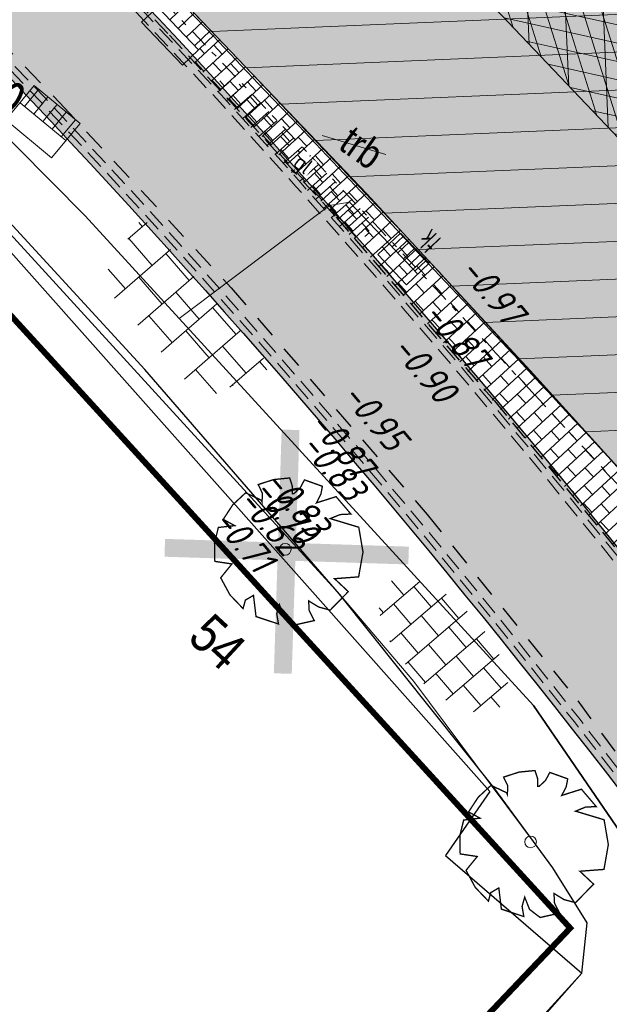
# Model space of a CAD drawing. Header units: metres. Extents: x 111546 to 149831, y 498798 to 507863.
# Tile 185 of 256: x 111884 to 111894, y 501567 to 501584. Entities that reach past the tile are written whole.
import ezdxf
from ezdxf.enums import TextEntityAlignment as Align

# ---------------------------------------------------------------- set-up
doc = ezdxf.new("R2010")
doc.units = ezdxf.units.M
for name, pattern in [('1-3STREEP', [4, 1, -3]), ('CENTER', [50.8, 31.75, -6.35, 6.35, -6.35]), ('DASHDOT', [25.4, 12.7, -6.35, 0, -6.35]), ('DASHDOT2', [12.7, 6.35, -3.175, 0, -3.175]), ('DASHED', [19.05, 12.7, -6.35]), ('HIDDEN2', [4.7625, 3.175, -1.5875]), ('JIS_02_0.7', [1.35, 0.75, -0.6])]:
    doc.linetypes.add(name, pattern=pattern)
for name, color, linetype in [('0-dwarsprofiel locatie', 5, 'CENTER'), ('0-hoogte mv-bestaand', 253, 'Continuous'), ('0-werkgrens', 210, 'FENCELINE1'), ('3-bs-asfalt', 254, 'Continuous'), ('3-bs-materiaal scheiding', 200, 'HIDDEN2'), ('3-NW-HV-316010+318010-Afwerken zandbed voor wegfundering en menggranulaat-opp', 20, 'Continuous'), ('3-vw-band-ob 10x20', 53, 'JIS_02_0.7'), ('3-vw-band-trb-13-15x25', 230, 'Continuous'), ('3-vw-HV-304010-Opbreken tegels-opp', 150, 'AI-KADASTRAAL'), ('3-vw-markering-verf-markering', 252, 'Continuous'), ('3-vw-tekst', 3, 'Continuous'), ('4-vw-kappen bomen', 20, 'Continuous'), ('Q26_BOOM', 252, 'Continuous'), ('T02_RASTER', 252, 'Continuous'), ('temp nieuw', 42, 'Continuous'), ('V03_KNTTEGELPAD', 252, 'Continuous')]:
    doc.layers.add(name, color=color, linetype=linetype)
for name, color, linetype, lineweight in [('0-kadastrale percelen', 253, 'AI-KADASTRAAL', 9), ('2-nw-inlaat-hwa 160', 61, 'Continuous', 15), ('2-YY-kolkleiding HWA 125mm', 150, 'Continuous', 15), ('2-YY-kolkleiding HWA 160mm', 90, 'Continuous', 35), ('3-nw-arcering-rijweg', 7, 'Continuous', 13), ('3-nw-arcering-trottoir', 2, 'Continuous', 15), ('3-nw-band-trb18-20x20-achterkant-stelspecie', 103, 'DASHDOT2', 15), ('3-nw-band-trb18-20x20-voorkant-stelspecie', 103, 'Continuous', 15), ('3-nw-BSS-wit-tussen tegels en asfalt fietspad', 2, 'DASHED', 13), ('3-nw-kolk trottoir', 7, 'Continuous', 13), ('3-nw-mat-hatch-asfalt zwart', 7, 'Continuous', 13), ('3-nw-text-20-herinrichting', 7, 'Continuous', 15), ('3-vw-asfalt bakfrezen 60 mm omlijsting', 7, 'Continuous', 15), ('3-vw-asfalt-frezen 35 mm-hatch', 7, 'Continuous', 15), ('3-vw-asfalt-frezen 35 mm-omlijstng', 7, 'Continuous', 15), ('3-vw-kolk-trottoirkolk', 50, 'Continuous', 13), ('3-vw-verharding', 3, 'Continuous', 15), ('4-vw-boomnummer-te verwijderen bomen', 20, 'Continuous', 35), ('4-vw-te kappen bomen', 190, 'Continuous', 5)]:
    doc.layers.add(name, color=color, linetype=linetype, lineweight=lineweight)
doc.layers.add('3-nw-menggranulaat', color=7, linetype='Continuous', lineweight=13, true_color=0xebebeb)
doc.styles.get("Standard").update_dxf_attribs({"font": 'isocp-ie.shx'})
doc.styles.add('veysel', font='isocp-ie.shx', dxfattribs={"height": 0.1})
doc.styles.add('Zaanstad', font='ARIALN.TTF')
doc.styles.add('Zaanstad 1-200 2.5mm', font='ARIALN.TTF', dxfattribs={"height": 0.5})
doc.linetypes.add('AI-KADASTRAAL', pattern='A,5.5,-2,["K",Standard,S=1.8,R=0,X=0,Y=-0.9],-2,5.5,-2,[5,NLCS.SHX,S=0.75,R=0,X=0,Y=0],-2', length=19)
doc.linetypes.add('FENCELINE1', pattern='A,6.35,-2.54,[133,ltypeshp.shx,S=2.54,R=0,X=-2.54,Y=0],-2.54,25.4', length=36.83)

# ---------------------------------------------------------------- blocks, each defined once
blk = doc.blocks.new('Q26')
at = {"linetype": 'Continuous', "lineweight": 20, "const_width": 0.0225}
blk.add_lwpolyline([(0.757, 0.516), (1.237, 0.371), (1.308, -0.046), (1.235, -0.463), (0.83, -0.494), (1.061, -0.711), (0.757, -1.022), (0.565, -0.971), (0.395, -0.867), (0.404, -1.032), (0.49, -1.198), (0.163, -1.271), (-0.015, -1.136), (-0.097, -0.929), (-0.141, -1.084), (-0.112, -1.255), (-0.489, -1.131), (-0.532, -0.774), (-0.668, -0.854), (-0.707, -0.996), (-0.927, -0.766), (-1.083, -0.479), (-0.894, -0.246), (-1.181, -0.203), (-1.187, 0.104), (-1.122, 0.367), (-0.847, 0.398), (-1.04, 0.503), (-0.879, 0.749), (-0.663, 0.95), (-0.402, 0.826), (-0.388, 0.795), (-0.382, 0.942), (-0.452, 1.088), (-0.194, 1.172), (0.076, 1.199), (0.118, 1.07), (0.119, 0.935), (0.148, 0.935), (0.252, 1.031), (0.325, 1.167), (0.626, 1.059), (0.6, 0.925), (0.525, 0.78), (0.856, 0.885), (1.105, 0.593), (0.924, 0.584)], close=True, dxfattribs=at)
at = {"linetype": 'Continuous', "lineweight": 20}
blk.add_circle((0.001, -0.001), 0.0983, dxfattribs=at)
blk = doc.blocks.new('tgls')
at = {"linetype": 'Continuous'}
for p, q in [((-1.018, -0.663), (-1.018, 0.575)), ((-0.418, -0.668), (-0.418, 0.573)), ((0.182, -0.673), (0.182, 0.57)), ((0.782, -0.678), (0.782, 0.568)), ((-1.018, 0.329), (-1.552, 0.329)), ((0.182, 0.329), (-0.418, 0.329)), ((1.218, 0.329), (0.782, 0.329)), ((-1.618, 0.029), (-1.635, 0.029)), ((-1.618, -0.658), (-1.618, 0.09)), ((-0.418, 0.029), (-1.018, 0.029)), ((0.782, 0.029), (0.182, 0.029)), ((-1.018, -0.271), (-1.618, -0.271)), ((0.182, -0.271), (-0.418, -0.271)), ((1.382, -0.271), (0.782, -0.271)), ((1.382, -0.682), (1.382, -0.248)), ((-1.618, -0.571), (-1.803, -0.571)), ((-0.418, -0.571), (-1.018, -0.571)), ((0.782, -0.571), (0.182, -0.571)), ((1.473, -0.571), (1.382, -0.571))]:
    blk.add_line(p, q, dxfattribs=at)
blk = doc.blocks.new('straatkolk_M')
at = {"linetype": 'Continuous'}
for p, q in [((-0.404, 0.475), (-0.569, -0.255)), ((0.569, 0.255), (-0.404, 0.475)), ((0.569, 0.255), (0.404, -0.475)), ((0.404, -0.475), (-0.569, -0.255))]:
    blk.add_line(p, q, dxfattribs=at)
blk = doc.blocks.new('Bestaande trottoirkolk')
for points in [[(-0.4, 0.374), (-0.4, 0.748)], [(-0.2, 0.374), (-0.2, 0.748)], [(0, 0.374), (0, 0.748)], [(0.2, 0.374), (0.2, 0.748)], [(0.4, 0.374), (0.4, 0.748)], [(-0.499, 0.374), (0.499, 0.374)]]:
    blk.add_lwpolyline(points)
at = {"rotation": 12.74062106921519}
blk.add_blockref('straatkolk_M', (0, 0.374), dxfattribs=at)
blk = doc.blocks.new('3-verwijderen')
at = {"linetype": 'Continuous', "lineweight": 13}
blk.add_lwpolyline([(-0.66, 0.34), (0.399, 0.693)], dxfattribs=at)
at = {"linetype": 'Continuous', "lineweight": 13, "style": 'Zaanstad'}
blk.add_attdef('DIAMETER', text='', height=0.5, dxfattribs=at).set_placement((0, 0.56), align=Align.MIDDLE_CENTER)
blk = doc.blocks.new('*U738')
blk.add_line((0.225, 0), (-0.225, 0))
for points in [[(-0.28, -0.262), (-0.28, 0)], [(0, -0.262), (0, 0)], [(-0.14, -0.262), (-0.14, 0)], [(0.14, -0.262), (0.14, 0)], [(0.28, -0.262), (0.28, 0)], [(0.349, -0.262), (-0.349, -0.262)]]:
    blk.add_lwpolyline(points)
at = {"xscale": -0.7000000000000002, "yscale": 0.7000000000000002, "zscale": 0.7000000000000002, "rotation": 347.2593789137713}
blk.add_blockref('straatkolk_M', (0, -0.262), dxfattribs=at)
at = {"linetype": 'DASHDOT', "lineweight": 5, "width": 0.665014}
blk.add_text('tk', height=0.3703, rotation=179.9746, dxfattribs=at).set_placement((0.214, 0.438))

msp = doc.modelspace()

# ---------------------------------------------------------------- hatches: boundary and pattern name
at = {"layer": '3-nw-arcering-rijweg'}
h = msp.add_hatch(dxfattribs=at)
h.set_pattern_fill('AR-B816', color=256, scale=0.001, angle=90)
h.set_pattern_definition([(41.5252, (111899.26545, 501570.1545), (-0.1347114, 0.1521285), []), (131.5252, (111899.26545, 501570.1545), (-0.28684, 0.0174171), [0.2032, -0.2032])])
h.paths.add_polyline_path([(111887.6734, 501582.7006), (111888.7136, 501581.604), (111889.8149, 501580.437), (111889.7751, 501580.145), (111889.4014, 501580.196), (111888.5244, 501581.1828), (111887.6623, 501582.1365), (111887.2355, 501582.6029), (111887.2876, 501582.7964), (111887.4949, 501582.7312)])
at = {"layer": '3-nw-arcering-trottoir'}
h = msp.add_hatch(dxfattribs=at)
h.set_pattern_fill('AVH-TEGEL_300X300_HALFST', color=256, scale=1.5, angle=290.6181, style=0, pattern_type=2)
h.set_pattern_definition([(310.64157722, (562795.9735, 736251.59952), (0.46382600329, -0.19491136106), [0.45, -0.45]), (40.64157722, (562795.9735, 736251.59952), (-0.2930962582, 0.34145949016), [])])
edge = h.paths.add_edge_path()
edge.add_ellipse((111891.035, 501573.279), major_axis=(0.9601, -1.028), ratio=0.488545, start_angle=0, end_angle=360)
at = {"layer": '3-vw-HV-304010-Opbreken tegels-opp', "ltscale": 0.01}
h = msp.add_hatch(dxfattribs=at)
h.set_pattern_fill('GOST_GLASS', color=256, scale=0.08)
h.set_pattern_definition([(294.51638, (112010.33835, 501946.37295), (-0.2375469, -0.6359021), [0.4, -0.56]), (294.51638, (112010.27896, 501946.21397), (-0.2375469, -0.6359021), [0.16, -0.8]), (294.51638, (112010.49732, 501946.31356), (-0.2375469, -0.6359021), [0.16, -0.8])])
h.paths.add_polyline_path([(111886.4744, 501573.3658), (111887.3247, 501572.5785), (111887.9984, 501573.3061), (111887.1481, 501574.0934)], flags=9)
at = {"layer": 'temp nieuw', "ltscale": 0.01}
h = msp.add_hatch(dxfattribs=at)
h.set_pattern_fill('ANGLE', color=256)
h.set_pattern_definition([(320.14, (111887.869, 501582.305), (4.477, 5.362), [5.08, -1.905]), (50.14, (111887.869, 501582.305), (-5.362, 4.477), [5.08, -1.905])])
edge = h.paths.add_edge_path()
edge.add_line((111886.8289, 501582.913), (111889.6208, 501580.5821))
edge.add_line((111889.6208, 501580.5821), (111889.737, 501580.2301))
edge.add_line((111889.737, 501580.2301), (111889.4856, 501580.1087))
edge.add_line((111889.4856, 501580.1087), (111886.8476, 501582.3112))
edge.add_arc((111887.104, 501582.6183), 0.4, 140.14074, 230.14074, ccw=False)
edge.add_line((111886.7969, 501582.8746), (111886.8289, 501582.913))

# ---------------------------------------------------------------- linework, layer by layer
at = {"layer": '0-kadastrale percelen', "ltscale": 0.25}
msp.add_lwpolyline([(111855.372, 501526.013), (111893.36, 501567.77), (111893.45, 501568.62), (111892.87, 501569.54), (111890.539, 501572.672), (111889.29, 501574.14), (111880.24, 501584.04), (111874.5, 501589.59), (111872.381, 501591.505)], dxfattribs=at)
at = {"layer": '2-YY-kolkleiding HWA 125mm', "ltscale": 0.06, "elevation": 0}
msp.add_lwpolyline([(111890.1236, 501580.0288), (111889.4581, 501580.73), (111889.1223, 501580.676), (111886.593, 501578.7771)], dxfattribs=at)
at = {"layer": '3-nw-band-trb18-20x20-achterkant-stelspecie', "ltscale": 0.05}
msp.add_lwpolyline([(111881.8163, 501588.7726, -0.011154), (111900.0037, 501569.3335, -0.0112701)], format="xyb", dxfattribs=at)
at = {"layer": '3-nw-band-trb18-20x20-voorkant-stelspecie'}
msp.add_lwpolyline([(111859.3287, 501608.5505), (111872.1329, 501597.86, -0.0214766), (111881.9592, 501588.9125, -0.011266), (111900.15, 501569.463)], format="xyb", dxfattribs=at)
at = {"layer": '3-nw-BSS-wit-tussen tegels en asfalt fietspad', "ltscale": 0.025}
for points in [[(111874.4294, 501594.9091), (111875.8692, 501593.6318, -0.0513492), (111897.3797, 501570.194, -0.0513492)], [(111874.4957, 501594.9839), (111875.9355, 501593.7066, -0.0513492), (111897.4599, 501570.2537, -0.0513492)], [(111872.9694, 501593.2633), (111874.4092, 501591.986, -0.0513492), (111895.615, 501568.8803, -0.0513492)], [(111873.0358, 501593.3381), (111874.4756, 501592.0608, -0.0512641), (111895.696, 501568.939, 147.0555807)]]:
    msp.add_lwpolyline(points, format="xyb", dxfattribs=at)
at = {"layer": '3-nw-mat-hatch-asfalt zwart', "ltscale": 0.01}
msp.add_lwpolyline([(111891.7925, 501584.1032), (111901.5371, 501573.8558), (111900.3361, 501572.7184), (111911.8486, 501559.215), (111915.9787, 501553.3922), (111914.8893, 501552.3102), (111915.348, 501551.7417), (111915.7269, 501552.0106), (111916.1029, 501551.619), (111916.7255, 501552.3393), (111916.7256, 501552.3392), (111917.8284, 501553.6151), (111920.0833, 501556.2241), (111913.6312, 501563.9152), (111910.3469, 501567.7249), (111907.1857, 501571.3286), (111905.1942, 501573.5722), (111900.9237, 501578.3052), (111897.3219, 501582.2181), (111894.2478, 501585.5043)], dxfattribs=at)
at = {"layer": '3-vw-asfalt bakfrezen 60 mm omlijsting', "ltscale": 0.02}
msp.add_lwpolyline([(111892.954, 501587.2934), (111898.7767, 501581.0888), (111902.4106, 501577.1159), (111904.9766, 501574.2667), (111907.9919, 501570.871), (111911.0311, 501567.3946), (111914.3366, 501563.551), (111920.272, 501556.4425), (111916.1029, 501551.619), (111915.7269, 501552.0106), (111915.348, 501551.7417), (111914.8893, 501552.3102), (111915.9787, 501553.3922), (111911.8486, 501559.215), (111900.3361, 501572.7184), (111901.5371, 501573.8558), (111891.7925, 501584.1032)], dxfattribs=at)
at = {"layer": '4-vw-kappen bomen', "const_width": 0.3}
msp.add_lwpolyline([(111888.4662, 501576.9044), (111888.3358, 501572.8078), (111888.401, 501574.8561), (111886.3527, 501574.9213), (111890.4493, 501574.7909)], dxfattribs=at)
at = {"layer": 'T02_RASTER', "ltscale": 0.25}
msp.add_line((111879.526, 501584.659), (111891.814, 501570.826), dxfattribs=at)
msp.add_lwpolyline([(111891.814, 501570.826), (111891.07, 501569.75), (111893.36, 501567.77)], dxfattribs=at)
at = {"layer": 'V03_KNTTEGELPAD'}
for p, q in [((111893.36, 501567.77), (111893.45, 501568.62)), ((111893.36, 501567.77), (111893.45, 501568.62)), ((111889.39, 501563.292), (111893.36, 501567.77)), ((111889.39, 501563.292), (111893.36, 501567.77))]:
    msp.add_line(p, q, dxfattribs=at)
msp.add_lwpolyline([(111893.45, 501568.62), (111892.87, 501569.54), (111891.88, 501570.89), (111889.29, 501574.14), (111886.02, 501577.92), (111883.16, 501581.02), (111880.496, 501583.776), (111877.43, 501586.81), (111874.5, 501589.59)], dxfattribs=at)

# ---------------------------------------------------------------- block references
at = {"layer": '3-nw-kolk trottoir', "ltscale": 0.05, "rotation": 313.500691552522}
msp.add_blockref('*U738', (111890.554, 501579.9559), dxfattribs=at)
at = {"layer": '3-vw-kolk-trottoirkolk'}
for p, rotation in [((111886.3048, 501583.3925), 313.5438990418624), ((111884.0675, 501581.7962), 320.3625480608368)]:
    msp.add_blockref('Bestaande trottoirkolk', p, dxfattribs=dict(at, rotation=rotation))
at = {"layer": '3-vw-tekst', "rotation": 324.7615289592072}
msp.add_blockref('3-verwijderen', (111889.3413, 501581.1946), dxfattribs=at).add_auto_attribs({'DIAMETER': 'trb'})
at = {"layer": '3-vw-verharding', "rotation": 131.0013526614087}
msp.add_blockref('tgls', (111886.4516, 501578.9005), dxfattribs=at)
at = {"layer": '4-vw-te kappen bomen'}
msp.add_blockref('Q26', (111888.375, 501574.896), dxfattribs=at)
at = {"layer": 'Q26_BOOM'}
msp.add_blockref('Q26', (111892.497, 501569.979), dxfattribs=at)

# ---------------------------------------------------------------- texts
at = {"layer": '0-hoogte mv-bestaand', "style": 'veysel', "oblique": 15}
for s, p in [('-0.97', (111891.6847, 501579.099)), ('-0.87', (111891.0733, 501578.3544)), ('-0.90', (111890.5436, 501577.7874)), ('-0.95', (111889.71, 501576.9897)), ('-0.87', (111889.153, 501576.5197)), ('-0.83', (111889.012, 501576.1477)), ('-0.83', (111888.3957, 501575.5344)), ('-0.70', (111888.2119, 501575.4003)), ('-0.62', (111887.9552, 501575.2219)), ('-0.71', (111887.5102, 501574.9077))]:
    msp.add_text(s, height=0.45, rotation=310, dxfattribs=at).set_placement(p, align=Align.CENTER)
at = {"layer": '2-nw-inlaat-hwa 160', "style": 'veysel'}
msp.add_text('%%C160', height=0.65, rotation=320.59209, dxfattribs=at).set_placement((111882.4331, 501583.109))
at = {"layer": '4-vw-boomnummer-te verwijderen bomen', "style": 'Zaanstad 1-200 2.5mm'}
msp.add_text('54', height=0.65, rotation=317.20492, dxfattribs=at).set_placement((111887.461, 501573.5785), align=Align.TOP_CENTER)

# ---------------------------------------------------------------- next in the draw order: texts
at = {"layer": '3-nw-text-20-herinrichting', "ltscale": 0.05, "insert": (111888.6551, 501581.3407), "char_height": 0.27317, "attachment_point": 5, "rotation": 321.64622, "style": 'veysel', "bg_fill": 3, "box_fill_scale": 1.1, "bg_fill_color": 256, "bg_fill_true_color": 13158600, "bg_fill_transparency": 0}
msp.add_mtext('\\A1;gl', dxfattribs=at)

# ---------------------------------------------------------------- next in the draw order: hatches: boundary and pattern name
at = {"layer": '3-bs-asfalt', "ltscale": 0.02}
h = msp.add_hatch(color=256, dxfattribs=at)
h.dxf.hatch_style = 1
edge = h.paths.add_edge_path()
edge.add_line((112110.348, 501438.018), (112104.431, 501416.245))
edge.add_line((112104.431, 501416.245), (112104.3538, 501416.7513))
edge.add_arc((112090.4541, 501414.6326), 14.0603, 8.66675, 55.11482)
edge.add_arc((112087.9772, 501411.0802), 18.3909, 55.11482, 69.60264)
edge.add_line((112094.387, 501428.318), (112090.877, 501429.6155))
edge.add_line((112090.877, 501429.6155), (112088.6334, 501430.4448))
edge.add_line((112088.6334, 501430.4448), (112082.2859, 501432.7911))
edge.add_line((112082.2859, 501432.7911), (112080.0188, 501433.6292))
edge.add_line((112080.0188, 501433.6292), (112067.7426, 501438.242))
edge.add_line((112067.7426, 501438.242), (112059.3252, 501441.5175))
edge.add_line((112059.3252, 501441.5175), (112054.0159, 501443.7226))
edge.add_line((112054.0159, 501443.7226), (112047.1579, 501446.7666))
edge.add_line((112047.1579, 501446.7666), (112040.2579, 501450.0523))
edge.add_line((112040.2579, 501450.0523), (112037.7126, 501451.3419))
edge.add_line((112037.7126, 501451.3419), (112030.732, 501454.986))
edge.add_line((112030.732, 501454.986), (112023.9125, 501458.654))
edge.add_line((112023.9125, 501458.654), (112020.1649, 501460.7151))
edge.add_line((112020.1649, 501460.7151), (112013.8928, 501464.3395))
edge.add_line((112013.8928, 501464.3395), (112007.8677, 501467.949))
edge.add_line((112007.8677, 501467.949), (112002.2663, 501471.5436))
edge.add_line((112002.2663, 501471.5436), (111996.2114, 501475.561))
edge.add_line((111996.2114, 501475.561), (111989.96, 501479.93))
edge.add_line((111989.96, 501479.93), (111984.1863, 501484.223))
edge.add_line((111984.1863, 501484.223), (111977.2462, 501489.5771))
edge.add_line((111977.2462, 501489.5771), (111972.0724, 501493.5542))
edge.add_line((111972.0724, 501493.5542), (111968.6052, 501496.305))
edge.add_line((111968.6052, 501496.305), (111965.5869, 501498.7553))
edge.add_line((111965.5869, 501498.7553), (111960.3054, 501503.2555))
edge.add_line((111960.3054, 501503.2555), (111955.7137, 501507.3506))
edge.add_line((111955.7137, 501507.3506), (111950.63, 501512.055))
edge.add_line((111950.63, 501512.055), (111947.0318, 501515.5303))
edge.add_line((111947.0318, 501515.5303), (111942.695, 501519.875))
edge.add_line((111942.695, 501519.875), (111938.1557, 501524.5471))
edge.add_line((111938.1557, 501524.5471), (111935.4941, 501527.3813))
edge.add_line((111935.4941, 501527.3813), (111931.789, 501531.4121))
edge.add_line((111931.789, 501531.4121), (111928.235, 501535.44))
edge.add_line((111928.235, 501535.44), (111925.6176, 501538.4804))
edge.add_line((111925.6176, 501538.4804), (111922.5889, 501542.0515))
edge.add_line((111922.5889, 501542.0515), (111917.4004, 501548.3722))
edge.add_line((111917.4004, 501548.3722), (111911.0712, 501556.1588))
edge.add_line((111911.0712, 501556.1588), (111905.7082, 501562.7078))
edge.add_line((111905.7082, 501562.7078), (111901.7905, 501567.4712))
edge.add_line((111901.7905, 501567.4712), (111900.6033, 501568.8648))
edge.add_line((111900.6033, 501568.8648), (111899.3454, 501570.2717))
edge.add_line((111899.3454, 501570.2717), (111893.2578, 501577.0527))
edge.add_line((111893.2578, 501577.0527), (111890.436, 501580.1264))
edge.add_line((111890.436, 501580.1264), (111887.6996, 501583.0174))
edge.add_line((111887.6996, 501583.0174), (111885.4288, 501585.3956))
edge.add_line((111885.4288, 501585.3956), (111880.9887, 501589.9036))
edge.add_line((111880.9887, 501589.9036), (111878.7377, 501592.057))
edge.add_line((111878.7377, 501592.057), (111875.2148, 501595.3199))
edge.add_line((111875.2148, 501595.3199), (111871.2283, 501598.8115))
edge.add_line((111871.2283, 501598.8115), (111867.713, 501601.7415))
edge.add_line((111867.713, 501601.7415), (111864.9499, 501604.0445))
edge.add_line((111864.9499, 501604.0445), (111861.8981, 501606.5882))
edge.add_line((111861.8981, 501606.5882), (111861.3599, 501607.0368))
edge.add_line((111861.3599, 501607.0368), (111867.7542, 501614.0278))
edge.add_line((111867.7542, 501614.0278), (111873.3907, 501608.2325))
edge.add_line((111873.3907, 501608.2325), (111879.5401, 501601.9603))
edge.add_line((111879.5401, 501601.9603), (111884.44, 501597.04))
edge.add_line((111884.44, 501597.04), (111888.137, 501593.2471))
edge.add_line((111888.137, 501593.2471), (111893.695, 501587.405))
edge.add_line((111893.695, 501587.405), (111899.6149, 501581.0503))
edge.add_line((111899.6149, 501581.0503), (111902.6469, 501577.789))
edge.add_line((111902.6469, 501577.789), (111907.3424, 501572.46))
edge.add_line((111907.3424, 501572.46), (111913.8259, 501564.6988))
edge.add_line((111913.8259, 501564.6988), (111920.7537, 501556.0845))
edge.add_line((111920.7537, 501556.0845), (111924.5904, 501551.4051))
edge.add_line((111924.5904, 501551.4051), (111928.0947, 501547.1866))
edge.add_line((111928.0947, 501547.1866), (111933.7757, 501540.5161))
edge.add_line((111933.7757, 501540.5161), (111938.3892, 501535.3296))
edge.add_line((111938.3892, 501535.3296), (111942.018, 501531.2979))
edge.add_line((111942.018, 501531.2979), (111945.3946, 501527.6947))
edge.add_line((111945.3946, 501527.6947), (111951.18, 501523.9256))
edge.add_line((111951.18, 501523.9256), (111953.5105, 501522.3985))
edge.add_line((111953.5105, 501522.3985), (111965.2654, 501511.4845))
edge.add_line((111965.2654, 501511.4845), (111969.786, 501506.466))
edge.add_line((111969.786, 501506.466), (111974.9619, 501500.7202))
edge.add_line((111974.9619, 501500.7202), (111977.3266, 501498.739))
edge.add_line((111977.3266, 501498.739), (111978.6713, 501497.6936))
edge.add_line((111978.6713, 501497.6936), (111987.069, 501491.4078))
edge.add_line((111987.069, 501491.4078), (111994.179, 501486.1465))
edge.add_line((111994.179, 501486.1465), (111998.55, 501483.0582))
edge.add_line((111998.55, 501483.0582), (112003.0747, 501479.9534))
edge.add_line((112003.0747, 501479.9534), (112007.7025, 501476.887))
edge.add_line((112007.7025, 501476.887), (112013.029, 501473.5944))
edge.add_line((112013.029, 501473.5944), (112016.5809, 501471.4709))
edge.add_line((112016.5809, 501471.4709), (112020.2542, 501469.3226))
edge.add_line((112020.2542, 501469.3226), (112024.6473, 501466.8594))
edge.add_line((112024.6473, 501466.8594), (112029.4408, 501464.2078))
edge.add_line((112029.4408, 501464.2078), (112033.9184, 501461.7954))
edge.add_line((112033.9184, 501461.7954), (112040.5965, 501458.2928))
edge.add_line((112040.5965, 501458.2928), (112045.5677, 501455.8499))
edge.add_line((112045.5677, 501455.8499), (112049.779, 501453.9077))
edge.add_line((112049.779, 501453.9077), (112053.8888, 501452.0547))
edge.add_line((112053.8888, 501452.0547), (112057.8236, 501450.3275))
edge.add_line((112057.8236, 501450.3275), (112061.9934, 501448.5616))
edge.add_line((112061.9934, 501448.5616), (112068.005, 501446.1749))
edge.add_line((112068.005, 501446.1749), (112072.2313, 501444.5685))
edge.add_line((112072.2313, 501444.5685), (112077.7999, 501442.5184))
edge.add_line((112077.7999, 501442.5184), (112081.9502, 501440.9904))
edge.add_line((112081.9502, 501440.9904), (112087.0637, 501439.1079))
edge.add_line((112087.0637, 501439.1079), (112091.079, 501437.6296))
edge.add_line((112091.079, 501437.6296), (112096.8285, 501435.513))
edge.add_line((112096.8285, 501435.513), (112098.2304, 501434.9969))
edge.add_arc((112102.0679, 501445.4207), 11.1078, 249.78888, 317.18648)
edge.add_line((112110.2162, 501437.8717), (112110.348, 501438.018))
at = {"layer": '3-nw-mat-hatch-asfalt zwart', "ltscale": 0.01}
h = msp.add_hatch(dxfattribs=at)
h.set_pattern_fill('ACO-BRANDWERING', color=256, scale=0.2, angle=90, pattern_type=2)
h.set_pattern_definition([(107.41437309, (0, 0), (-0.28624958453, -0.08978404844), []), (167.41437309, (0, 0), (-0.06536952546, -0.29279143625), [])])
h.paths.add_polyline_path([(111915.9787, 501553.3922), (111914.8893, 501552.3102), (111915.348, 501551.7417), (111915.7269, 501552.0106), (111916.1029, 501551.619), (111916.7255, 501552.3393), (111916.7256, 501552.3392), (111917.8284, 501553.6151), (111920.0833, 501556.2241), (111913.6312, 501563.9152), (111910.3469, 501567.7249), (111907.1857, 501571.3286), (111905.1942, 501573.5722), (111900.9237, 501578.3052), (111897.3219, 501582.2181), (111894.2478, 501585.5043), (111887.8153, 501592.2182), (111883.7817, 501596.4128), (111880.1733, 501600.2426), (111875.516, 501605.2777), (111871.9155, 501609.2436), (111868.9808, 501612.5245), (111865.7472, 501608.9273), (111867.6728, 501607.1736), (111872.6917, 501602.7096), (111882.022, 501593.9841), (111891.7925, 501584.1032), (111901.5371, 501573.8558), (111900.3361, 501572.7184), (111911.8486, 501559.215)])
at = {"layer": '3-nw-menggranulaat', "ltscale": 0.02}
h = msp.add_hatch(color=256, dxfattribs=at)
h.dxf.hatch_style = 1
edge = h.paths.add_edge_path()
edge.add_arc((112001.698, 501254.9293), 191.0978, 65.157628, 68.54918, ccw=False)
edge.add_arc((112051.5937, 501362.7078), 72.3301, 58.728744, 65.15638, ccw=False)
edge.add_arc((112051.9885, 501363.7727), 71.2153, 53.128423, 58.555518, ccw=False)
edge.add_arc((112109.7502, 501439.076), 23.7066, 230.65127, 256.57782)
edge.add_line((112104.2473, 501416.0169), (112103.2894, 501419.9684))
edge.add_arc((112112.977, 501444.7965), 26.6512, 237.88147, 248.68499, ccw=False)
edge.add_arc((112164.7613, 501522.5479), 120.0615, 234.033446, 236.678612, ccw=False)
edge.add_arc((112059.1446, 501375.1409), 61.2836, 55.054594, 58.728773)
edge.add_arc((112051.5933, 501362.7072), 75.8308, 58.728773, 65.156409)
edge.add_arc((112001.698, 501254.9293), 194.5978, 65.157628, 68.549965)
edge.add_arc((110702.9936, 497927.1044), 3766.8587, 68.6746807, 68.8977944)
edge.add_arc((112177.1944, 501730.1081), 311.9351, 242.796586, 247.770921, ccw=False)
edge.add_arc((112034.708, 501452.9589), 0.305, 164.6922, 247.8295, ccw=False)
edge.add_line((112034.4139, 501453.0394), (112034.5326, 501453.2655))
edge.add_line((112034.5326, 501453.2655), (112031.5168, 501454.8335))
edge.add_line((112031.5168, 501454.8335), (112031.0519, 501453.9907))
edge.add_arc((112030.7892, 501454.1356), 0.3, 231.13017, 331.11964, ccw=False)
edge.add_line((112030.6009, 501453.902), (112028.9217, 501455.2555))
edge.add_arc((112008.6918, 501427.6832), 34.1977, 53.73245, 61.20333)
edge.add_arc((112196.9704, 501771.6456), 357.9235, 232.750083, 241.314196, ccw=False)
edge.add_arc((111980.5292, 501486.9543), 0.3, 141.9463, 226.27403, ccw=False)
edge.add_line((111980.293, 501487.1392), (111980.4168, 501487.2974))
edge.add_line((111980.4168, 501487.2974), (111977.7245, 501489.3714))
edge.add_line((111977.7245, 501489.3714), (111977.5962, 501489.2129))
edge.add_arc((111977.3591, 501489.3967), 0.3, 231.9463, 322.22415, ccw=False)
edge.add_arc((112183.8463, 501755.0102), 336.7335, 231.040572, 232.138425, ccw=False)
edge.add_arc((112182.5932, 501757.506), 337.8959, 220.566267, 231.471905, ccw=False)
edge.add_line((111925.9091, 501537.7631), (111924.814, 501538.9138))
edge.add_line((111924.814, 501538.9138), (111924.2688, 501539.4794))
edge.add_line((111924.2688, 501539.4794), (111923.5727, 501540.1514))
edge.add_line((111923.5727, 501540.1514), (111923.062, 501540.6079))
edge.add_line((111923.062, 501540.6079), (111921.6684, 501541.8303))
edge.add_line((111921.6684, 501541.8303), (111920.9772, 501542.4758))
edge.add_line((111920.9772, 501542.4758), (111919.1418, 501544.1465))
edge.add_line((111919.1418, 501544.1465), (111913.4894, 501549.4428))
edge.add_line((111913.4894, 501549.4428), (111910.022, 501552.7518))
edge.add_arc((111923.8992, 501567.7123), 20.4057, 215.1917, 227.15117, ccw=False)
edge.add_line((111907.2231, 501555.9522), (111906.5301, 501556.9348))
edge.add_line((111906.5301, 501556.9348), (111901.6864, 501564.2844))
edge.add_arc((111902.3519, 501564.7283), 0.8, 131.72399, 213.70598, ccw=False)
edge.add_line((111901.8195, 501565.3254), (111902.7886, 501566.1896))
edge.add_line((111902.7886, 501566.1896), (111900.5994, 501568.6589))
edge.add_line((111900.5994, 501568.6589), (111900.1549, 501568.2625))
edge.add_arc((111899.6225, 501568.8596), 0.8, 216.71707, 311.72399, ccw=False)
edge.add_line((111898.9812, 501568.3813), (111897.54, 501570.3136))
edge.add_arc((111772.2737, 501477.014), 156.1937, 36.679082, 48.164313)
edge.add_line((111876.4543, 501593.3878), (111874.8319, 501591.4998))
edge.add_arc((111771.4048, 501476.2953), 154.8201, 36.700144, 48.083473, ccw=False)
edge.add_line((111895.5355, 501568.8199), (111898.8593, 501564.0338))
edge.add_line((111898.8593, 501564.0338), (111905.3584, 501554.1339))
edge.add_line((111905.3584, 501554.1339), (111906.9046, 501552.4156))
edge.add_line((111906.9046, 501552.4156), (111913.78, 501545.912))
edge.add_arc((111912.8891, 501544.9653), 1.3, -43.26018, 46.73982, ccw=False)
edge.add_line((111913.8359, 501544.0744), (111913.7325, 501543.9646))
edge.add_line((111913.7325, 501543.9646), (111915.8445, 501541.9772))
edge.add_line((111915.8445, 501541.9772), (111915.9441, 501542.0831))
edge.add_arc((111916.8908, 501541.1922), 1.3, 47.69038, 136.73982, ccw=False)
edge.add_line((111917.7659, 501542.1535), (111919.3503, 501540.7113))
edge.add_line((111919.3503, 501540.7113), (111920.0576, 501540.0508))
edge.add_line((111920.0576, 501540.0508), (111921.471, 501538.811))
edge.add_line((111921.471, 501538.811), (111921.9389, 501538.3928))
edge.add_line((111921.9389, 501538.3928), (111922.5707, 501537.7827))
edge.add_line((111922.5707, 501537.7827), (111923.0807, 501537.2536))
edge.add_line((111923.0807, 501537.2536), (111924.129, 501536.1523))
edge.add_arc((112182.606, 501757.5182), 340.3135, 220.57754, 231.46588)
edge.add_arc((112197.293, 501772.0462), 360.8357, 231.07875, 241.303034)
edge.add_arc((112007.7091, 501426.1344), 33.6227, 49.73343, 60.96455, ccw=False)
edge.add_arc((112028.8645, 501451.2589), 0.7839, -83.36949, 42.65398, ccw=False)
edge.add_line((112028.955, 501450.4803), (112031.5441, 501448.28))
edge.add_line((112031.5441, 501448.28), (112031.8857, 501448.6756))
edge.add_arc((112033.171, 501447.5628), 1.7, 62.97169, 139.11462, ccw=False)
edge.add_arc((112177.1547, 501730.0166), 315.3354, 242.989412, 247.77186)
edge.add_arc((110974.1351, 498626.0188), 3013.6949, 68.6444967, 68.9242664, ccw=False)
edge = h.paths.add_edge_path()
edge.add_line((112111.9121, 501441.0392), (112112.1191, 501440.9125))
edge.add_line((112112.1191, 501440.9125), (112110.4333, 501438.1575))
edge.add_line((112110.4333, 501438.1575), (112110.375, 501438.2061))
edge.add_arc((112108.6256, 501435.7054), 3.0518, 55.02503, 92.90173)
edge.add_arc((112109.2258, 501423.8652), 14.9073, 92.90173, 99.23873)
edge.add_arc((112100.3974, 501478.1406), 40.0815, 269.48073, 279.23873, ccw=False)
edge.add_arc((112100.3155, 501469.1003), 31.0408, 252.56044, 269.48073, ccw=False)
edge.add_arc((112170.1164, 501691.2975), 263.9437, 245.240897, 252.560441, ccw=False)
edge.add_line((112059.5757, 501451.6164), (112050.7963, 501455.6654))
edge.add_line((112050.7963, 501455.6654), (112047.4499, 501457.2685))
edge.add_arc((112190.023, 501757.5748), 332.4319, 243.111802, 244.603553, ccw=False)
edge.add_arc((112039.3202, 501460.3675), 0.8, 63.2445, 152.48679)
edge.add_line((112038.6106, 501460.7371), (112037.8612, 501459.2982))
edge.add_line((112037.8612, 501459.2982), (112034.9344, 501460.8226))
edge.add_line((112034.9344, 501460.8226), (112035.6742, 501462.2431))
edge.add_arc((112034.9647, 501462.6126), 0.8, 332.48762, 420.59381)
edge.add_arc((112275.291, 501908.2182), 505.4817, 235.788916, 241.662589, ccw=False)
edge.add_line((111991.0872, 501490.1991), (111991.0604, 501489.3846))
edge.add_line((111991.0604, 501489.3846), (111990.3902, 501488.4659))
edge.add_line((111990.3902, 501488.4659), (111990.2041, 501488.6082))
edge.add_line((111990.2041, 501488.6082), (111990.0793, 501488.4452))
edge.add_line((111990.0793, 501488.4452), (111977.7692, 501497.8639))
edge.add_line((111977.7692, 501497.8639), (111977.565, 501498.0276))
edge.add_line((111977.565, 501498.0276), (111978.095, 501498.6415))
edge.add_line((111978.095, 501498.6415), (111979.39, 501499.3726))
edge.add_arc((111997.1799, 501521.5675), 28.4446, 224.07846, 231.28689, ccw=False)
edge.add_arc((112011.2297, 501537.5601), 49.6925, 220.73376, 226.05653, ccw=False)
edge.add_arc((112004.0606, 501531.3864), 40.2315, 216.40767, 220.73376, ccw=False)
edge.add_arc((111935.6825, 501480.9596), 44.7298, 36.40767, 46.82882)
edge.add_line((111966.2858, 501513.5816), (111959.0785, 501520.3429))
edge.add_arc((111919.1455, 501479.1951), 57.3392, 45.858344, 48.741754)
edge.add_arc((111890.7668, 501446.8448), 100.3729, 48.741754, 56.755786)
edge.add_arc((111976.1671, 501575.8307), 54.3253, 222.88148, 236.00412, ccw=False)
edge.add_arc((112182.606, 501757.5182), 329.3135, 218.703715, 221.603545, ccw=False)
edge.add_line((111925.6131, 501551.6007), (111920.7591, 501557.616))
edge.add_arc((111461.8769, 501177.7845), 595.6885, 39.6156525, 41.2763376)
edge.add_arc((111908.9574, 501570.2273), 0.8, 41.27634, 131.66159)
edge.add_line((111908.4257, 501570.825), (111908.1369, 501570.568))
edge.add_line((111908.1369, 501570.568), (111905.8768, 501573.1081))
edge.add_line((111905.8768, 501573.1081), (111906.175, 501573.3734))
edge.add_arc((111905.6432, 501573.9711), 0.8, 311.66159, 401.75791)
edge.add_arc((111461.8769, 501177.7845), 595.6885, 41.757908, 42.8449809)
edge.add_line((111898.6335, 501582.8629), (111897.607, 501581.9109))
edge.add_line((111897.607, 501581.9109), (111894.0227, 501585.7427))
edge.add_line((111894.0227, 501585.7427), (111895.0401, 501586.7032))
edge.add_arc((111980.691, 501669.1707), 118.899, 222.95778, 223.915217, ccw=False)
edge.add_arc((112803.4011, 502423.9206), 1235.3633, 220.7094983, 222.5739803, ccw=False)
edge.add_line((111866.9632, 501618.1869), (111868.8255, 501619.8336))
edge.add_arc((112774.578, 502398.8635), 1194.6862, 220.6985415, 222.6242771)
edge.add_arc((111460.9003, 501176.9176), 599.4937, 39.6184709, 43.5335799, ccw=False)
edge.add_line((111922.6949, 501559.1981), (111927.5614, 501553.1673))
edge.add_arc((112098.3634, 501688.0234), 217.6223, 218.292712, 220.747944)
edge.add_line((111933.4953, 501545.9742), (111937.5449, 501541.2959))
edge.add_arc((111972.5269, 501571.5771), 46.2676, 220.8802, 236.75579)
edge.add_arc((111890.7668, 501446.8448), 102.8729, 48.741754, 56.755786, ccw=False)
edge.add_arc((111919.1455, 501479.1951), 59.8392, 45.878833, 48.741754, ccw=False)
edge.add_line((111960.8042, 501522.1518), (111967.9962, 501515.4049))
edge.add_arc((111935.6825, 501480.9596), 47.2298, 36.40767, 46.82882, ccw=False)
edge.add_arc((112004.0606, 501531.3864), 37.7315, 216.40767, 220.73376)
edge.add_arc((112011.2297, 501537.5601), 47.1925, 220.73376, 226.10946)
edge.add_arc((111997.1799, 501521.5675), 25.9446, 223.98411, 233.56858)
edge.add_line((111981.7724, 501500.6933), (111991.3844, 501493.8705))
edge.add_arc((112275.291, 501908.2182), 502.2817, 235.581477, 241.662589)
edge.add_line((112036.8764, 501466.1261), (112048.8348, 501460.1532))
edge.add_line((112048.8348, 501460.1532), (112052.1577, 501458.5615))
edge.add_line((112052.1577, 501458.5615), (112060.9159, 501454.5222))
edge.add_arc((112170.1164, 501691.2975), 260.7437, 245.240897, 252.560441)
edge.add_arc((112100.3155, 501469.1003), 27.8408, 252.56044, 257.84744)
edge.add_line((112094.4546, 501441.8834), (112094.9128, 501441.7597))
edge.add_arc((112099.9286, 501461.9459), 20.8, 256.04601, 272.71497)
edge.add_line((112100.9139, 501441.1693), (112103.5978, 501441.3677))
at = {"layer": '3-vw-asfalt bakfrezen 60 mm omlijsting', "ltscale": 0.02}
h = msp.add_hatch(dxfattribs=at)
h.set_pattern_fill('ANSI31', color=256, scale=0.2, angle=90)
h.set_pattern_definition([(92.41437, (112025.6649, 501966.79826), (-0.6344363, -0.0267502), [])])
h.paths.add_polyline_path([(111864.2969, 501610.248), (111867.7333, 501614.0049), (111868.439, 501613.3302), (111872.5205, 501609.1272), (111876.0775, 501605.109), (111880.7113, 501600.1066), (111884.0327, 501596.5841), (111888.1474, 501592.3047), (111892.954, 501587.2934), (111898.7767, 501581.0888), (111902.4106, 501577.1159), (111904.9766, 501574.2667), (111907.9919, 501570.871), (111911.0311, 501567.3946), (111914.3366, 501563.551), (111920.272, 501556.4425), (111916.1029, 501551.619), (111915.7269, 501552.0106), (111915.348, 501551.7417), (111914.8893, 501552.3102), (111915.9787, 501553.3922), (111911.8486, 501559.215), (111900.3361, 501572.7184), (111901.5371, 501573.8558), (111891.7925, 501584.1032), (111882.022, 501593.9841), (111872.6917, 501602.7096), (111867.6728, 501607.1736), (111865.7814, 501608.8961), (111862.8964, 501605.7561), (111861.422, 501607.1048)])
at = {"layer": '3-vw-asfalt-frezen 35 mm-hatch', "ltscale": 0.02}
h = msp.add_hatch(dxfattribs=at)
h.set_pattern_fill('ANSI31', color=256, scale=0.2)
h.set_pattern_definition([(2.41437, (112072.4718, 501440.149), (-0.0267502, 0.6344363), [])])
edge = h.paths.add_edge_path()
edge.add_line((111915.4115, 501550.819), (111911.0712, 501556.1588))
edge.add_line((111911.0712, 501556.1588), (111905.7082, 501562.7078))
edge.add_line((111905.7082, 501562.7078), (111901.7905, 501567.4712))
edge.add_line((111901.7905, 501567.4712), (111900.6033, 501568.8648))
edge.add_line((111900.6033, 501568.8648), (111899.3454, 501570.2717))
edge.add_line((111899.3454, 501570.2717), (111893.2578, 501577.0527))
edge.add_line((111893.2578, 501577.0527), (111890.436, 501580.1264))
edge.add_line((111890.436, 501580.1264), (111887.6996, 501583.0174))
edge.add_line((111887.6996, 501583.0174), (111885.4288, 501585.3956))
edge.add_line((111885.4288, 501585.3956), (111880.9887, 501589.9036))
edge.add_line((111880.9887, 501589.9036), (111878.7377, 501592.057))
edge.add_line((111878.7377, 501592.057), (111875.2148, 501595.3199))
edge.add_line((111875.2148, 501595.3199), (111871.2283, 501598.8115))
edge.add_line((111871.2283, 501598.8115), (111867.713, 501601.7415))
edge.add_line((111867.713, 501601.7415), (111864.9499, 501604.0445))
edge.add_line((111864.9499, 501604.0445), (111861.8981, 501606.5882))
edge.add_line((111861.8981, 501606.5882), (111861.3599, 501607.0368))
edge.add_line((111861.3599, 501607.0368), (111867.7542, 501614.0278))
edge.add_line((111867.7542, 501614.0278), (111871.2431, 501610.4406))
edge.add_line((111871.2431, 501610.4406), (111879.2428, 501601.6827))
edge.add_line((111879.2428, 501601.6827), (111884.0327, 501596.5841))
edge.add_line((111884.0327, 501596.5841), (111887.9656, 501592.4934))
edge.add_line((111887.9656, 501592.4934), (111893.2896, 501586.9351))
edge.add_line((111893.2896, 501586.9351), (111899.1588, 501580.6668))
edge.add_line((111899.1588, 501580.6668), (111902.4106, 501577.1159))
edge.add_line((111902.4106, 501577.1159), (111906.8217, 501572.1881))
edge.add_line((111906.8217, 501572.1881), (111913.4938, 501564.5296))
edge.add_line((111913.4938, 501564.5296), (111920.2551, 501556.4633))
edge.add_line((111920.2551, 501556.4633), (111915.4396, 501550.8512))
at = {"layer": '3-vw-verharding'}
h = msp.add_hatch(dxfattribs=at)
h.set_pattern_fill('AVH-BSS_KEIFORMAAT_HALFST', color=256, scale=2, pattern_type=2)
h.set_pattern_definition([(312.549, (111890.88021, 501579.64492), (0.296713, -0.012701), [0.21, -0.21]), (42.549, (111890.88021, 501579.64492), (-0.142006, 0.154707), [])])
h.paths.add_polyline_path([(111895.1, 501575.02), (111894.3753, 501574.3633), (111892.4579, 501576.6992), (111889.6438, 501579.9993), (111888.0557, 501581.7634), (111887.3061, 501582.5825), (111886.77, 501583.1465), (111887.1927, 501583.5483), (111888.6031, 501582.0712), (111890.1807, 501580.4032), (111891.5797, 501578.8867), (111893.2056, 501577.1104), (111894.2907, 501575.913)])

# ---------------------------------------------------------------- next in the draw order: linework, layer by layer
at = {"layer": '0-dwarsprofiel locatie', "extrusion": (-4.16274e-09, 4.16199e-09, 1)}
msp.add_lwpolyline([(111871.985, 501580.494, 0.15, 0.15, 0), (111892.9268, 501601.4458, 0.15, 0.15, 0), (111892.0457, 501602.3246, 1, 0, 0), (111891.3762, 501602.9924, 0.15, 0.15, 0)], format="xyseb", dxfattribs=at)
at = {"layer": '0-werkgrens', "ltscale": 0.1, "const_width": 0.1}
msp.add_lwpolyline([(111841.4974, 501608.7142), (111842.0694, 501608.1966), (111846.6856, 501612.7369), (111872.1321, 501591.5722), (111893.1645, 501568.5292), (111855.4756, 501528.853), (111858.5918, 501525.9468), (111892.0218, 501563.0053), (111911.6148, 501544.9523), (111907.9631, 501540.9947), (111911.0322, 501538.0656), (111912.1349, 501539.3251), (111930.2967, 501523.1003), (111929.5103, 501522.1989), (111948.8409, 501504.2192)], dxfattribs=at)
at = {"layer": '2-YY-kolkleiding HWA 160mm', "ltscale": 0.06, "elevation": 0}
msp.add_lwpolyline([(111828.249, 501636.1008), (111836.0379, 501628.8187), (111839.3843, 501619.8811), (111845.2137, 501615.0237), (111865.5595, 501598.7664), (111873.5148, 501592.1153), (111885.0163, 501580.5004), (111892.5474, 501572.2688), (111894.6902, 501569.1399)], dxfattribs=at)
at = {"layer": '3-bs-materiaal scheiding', "ltscale": 0.1}
msp.add_lwpolyline([(111871.63, 501597.62), (111874.38, 501595.26), (111877.23, 501592.64), (111880.16, 501589.87), (111883.19, 501586.86), (111886.43, 501583.54), (111889.23, 501580.48), (111891.89, 501577.39), (111894.34, 501574.41)], dxfattribs=at)
at = {"layer": '3-NW-HV-316010+318010-Afwerken zandbed voor wegfundering en menggranulaat-opp', "ltscale": 0.02, "elevation": 0}
for points in [[(111972.1184, 501493.1691, -0.0476208), (111925.9091, 501537.7631), (111924.814, 501538.9138), (111924.2688, 501539.4794), (111923.5727, 501540.1514), (111923.062, 501540.6079), (111921.6684, 501541.8303), (111920.9772, 501542.4758), (111919.1418, 501544.1465), (111913.4894, 501549.4428), (111910.022, 501552.7518, -0.0522304), (111907.2231, 501555.9522), (111906.5301, 501556.9348), (111901.6864, 501564.2844, -0.3737951), (111901.8195, 501565.3254), (111902.7886, 501566.1896), (111900.5994, 501568.6589), (111900.1549, 501568.2625, -0.4400466), (111898.9812, 501568.3813), (111897.54, 501570.3136, 0.0501558), (111876.4543, 501593.3878)], [(111874.8319, 501591.4998, -0.04971), (111895.5355, 501568.8199), (111898.8593, 501564.0338), (111905.3584, 501554.1339), (111906.9046, 501552.4156), (111913.78, 501545.912, -0.4142136), (111913.8359, 501544.0744), (111913.7325, 501543.9646), (111915.8445, 501541.9772), (111915.9441, 501542.0831, -0.4093626), (111917.7659, 501542.1535), (111919.3503, 501540.7113), (111920.0576, 501540.0508), (111921.471, 501538.811), (111921.9389, 501538.3928), (111922.5707, 501537.7827), (111923.0807, 501537.2536), (111924.129, 501536.1523, 0.0475451), (111970.5973, 501491.3123, 0.0446415)]]:
    msp.add_lwpolyline(points, format="xyb", dxfattribs=at)
at = {"layer": '3-vw-asfalt-frezen 35 mm-omlijstng', "ltscale": 0.02}
msp.add_lwpolyline([(111915.4115, 501550.819), (111911.0712, 501556.1588), (111905.7082, 501562.7078), (111901.7905, 501567.4712), (111900.6033, 501568.8648), (111899.3454, 501570.2717), (111893.2578, 501577.0527), (111890.436, 501580.1264), (111887.6996, 501583.0174), (111885.4288, 501585.3956)], dxfattribs=at)
at = {"layer": '3-vw-band-ob 10x20', "ltscale": 0.5}
msp.add_lwpolyline([(111869.73, 501596.53), (111872.94, 501593.74), (111875.9, 501591.02), (111878.8, 501588.25), (111881.66, 501585.43), (111884.58, 501582.41), (111887.47, 501579.29), (111890.76, 501575.48), (111893.29, 501572.35), (111894.49, 501570.72), (111895.86, 501568.59)], dxfattribs=at)
at = {"layer": '3-vw-band-trb-13-15x25', "ltscale": 0.1}
msp.add_lwpolyline([(111872.07, 501598.11), (111874.45, 501596.02), (111877.64, 501593.1), (111880.65, 501590.24), (111883.62, 501587.29), (111889.75, 501580.87), (111892.49, 501577.9), (111895.1, 501575.02), (111900.84, 501568.6)], dxfattribs=at)
at = {"layer": '3-vw-markering-verf-markering', "linetype": '1-3STREEP', "const_width": 0.15, "flags": 128}
msp.add_lwpolyline([(111976.2741, 501494.7381), (111954.9358, 501512.3866), (111942.8314, 501524.6186), (111921.6202, 501548.726), (111902.2538, 501572.8336), (111887.0981, 501588.9108), (111876.5592, 501599.4618)], dxfattribs=at)

doc.saveas('drawing.dxf')
